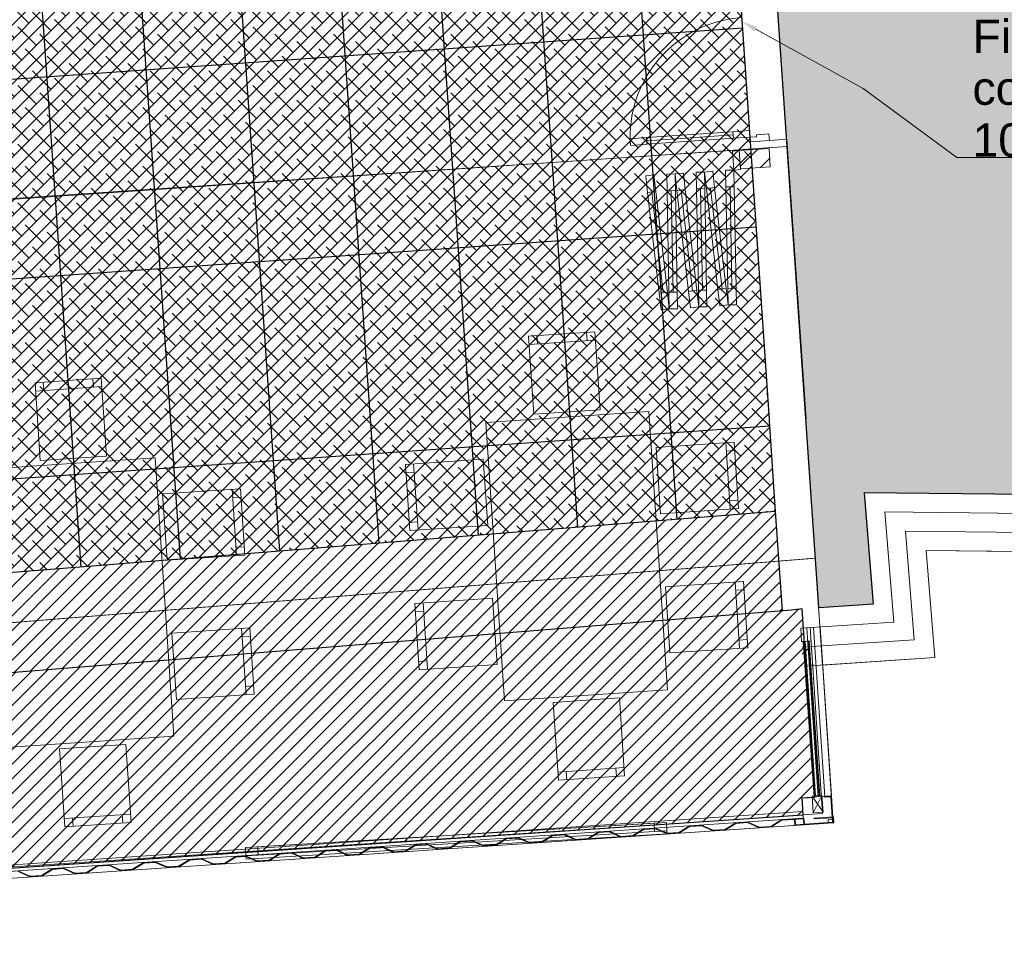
# Model space of a CAD drawing. Header units: millimetres. Extents: x -115474967 to 444143, y -74377 to 241828222.
# Tile 53 of 256: x -48197 to -42268, y 35974 to 41535. Entities that reach past the tile are written whole.
import ezdxf

# ---------------------------------------------------------------- set-up
doc = ezdxf.new("R2010")
doc.units = ezdxf.units.MM
doc.header["$MEASUREMENT"] = 0
doc.linetypes.add('Block C$0$DASHED2', pattern=[0.375, 0.25, -0.125])
doc.linetypes.add('PHANTOM', pattern=[2.5, 1.25, -0.25, 0.25, -0.25, 0.25, -0.25])
for name, color, linetype in [('0-HACH', 9, 'Continuous'), ('00-3 Elev 01', 7, 'Continuous'), ('00-3 Elev 02', 1, 'Continuous'), ('00-5 Grid 01', 9, 'PHANTOM')]:
    doc.layers.add(name, color=color, linetype=linetype)
doc.layers.add('1HATCH', color=8, linetype='Continuous', lineweight=0)
doc.styles.add('GENERATED_STYLE_2', font='arial.ttf')
pattern_1 = [(45, (-370653.09, -39732.55), (-63.63961, 63.63961), [])]

msp = doc.modelspace()

# ---------------------------------------------------------------- hatches: boundary and pattern name
at = {"layer": '0-HACH', "ltscale": 5, "transparency": 33554559}
h = msp.add_hatch(dxfattribs=at)
h.set_pattern_fill('ANSI31', color=9, scale=500)
h.set_pattern_definition([(45, (-30166.314, -38819.014), (-44.194174, 44.194174), [])])
h.paths.add_polyline_path([(-52976.02257, 37826.02064), (-43646.85073, 38574.1577), (-43606.27887, 37978.27446), (-53533.38514, 37179.3977), (-53843.21146, 41729.84946), (-53244.51082, 41769.33568)])
h = msp.add_hatch(dxfattribs=at)
h.set_pattern_fill('ANSI31', color=9, scale=500, angle=1e-13)
h.paths.add_polyline_path([(-55081.69075, 36068.9167), (-54983.9117, 36075.49369), (-54982.3061, 36048.73936), (-54977.25939, 35973.71066), (-43479.04778, 36747.12317), (-43485.89321, 36848.89321), (-43408.33466, 36854.11008), (-43484.26364, 37986.58185), (-43549.2435, 37980.05894), (-52935.26174, 37227.36319), (-53533.38506, 37179.39771), (-53614.37221, 38368.85955), (-53958.5753, 38345.42386), (-53961.27761, 38385.113), (-55133.97429, 38306.4525), (-55125.78662, 38184.72755), (-55223.56567, 38178.15057)])
at = {"layer": '00-3 Elev 01'}
h = msp.add_hatch(dxfattribs=at)
h.set_pattern_fill('_USER', color=256, scale=1200, angle=4, pattern_type=0)
h.set_pattern_definition([(4, (4361.6, -29726.7), (-83.708, 1197.077), [])])
h.paths.add_polyline_path([(-53244.59732, 41770.60726), (-43906.3341, 42385.21826), (-43684.48206, 39126.85413), (-43683.7922, 39116.72208), (-43646.85065, 38574.1577), (-52976.02249, 37826.02065), (-53125.55469, 40022.21569), (-53125.64714, 40022.20939), (-53132.9345, 40131.96774), (-53133.02694, 40131.96145)])
h = msp.add_hatch(dxfattribs=at)
h.set_pattern_fill('_USER', color=256, scale=600, angle=94, pattern_type=0)
h.set_pattern_definition([(94, (-43906.33, 42385.2), (-598.54, -41.854), [])])
h.paths.add_polyline_path([(-53244.59732, 41770.60726), (-43906.3341, 42385.21826), (-43684.48206, 39126.85413), (-43683.7922, 39116.72208), (-43646.85065, 38574.1577), (-52976.02249, 37826.02065), (-53125.55469, 40022.21569), (-53125.64714, 40022.20939), (-53132.9345, 40131.96774), (-53133.02694, 40131.96145)])
at = {"layer": '00-3 Elev 02', "true_color": 0xc7c8ca}
h = msp.add_hatch(dxfattribs=at)
h.set_pattern_fill('ANSI38', color=9, scale=500)
h.set_pattern_definition([(45, (4361.576, -29726.68), (-44.194174, 44.194174), []), (135, (4361.576, -29726.68), (-132.58252, 44.194174), [156.25, -93.75])])
h.paths.add_polyline_path([(-53244.5974, 41770.60726), (-43906.33418, 42385.21825), (-43684.48214, 39126.85413), (-43683.79228, 39116.72207), (-43646.85073, 38574.1577), (-52976.02257, 37826.02064), (-53125.55477, 40022.21568), (-53125.64721, 40022.20939), (-53132.93457, 40131.96773), (-53133.02702, 40131.96144)])
at = {"layer": '00-5 Grid 01', "linetype": 'ByBlock', "lineweight": 0, "true_color": 0xc7c8ca}
h = msp.add_hatch(dxfattribs=at)
h.set_pattern_fill('HATCH__BRICK', color=9, style=0, pattern_type=2)
h.set_pattern_definition(pattern_1)
h.paths.add_polyline_path([(-43864.09672, 40746.60131), (-43856.80925, 40636.84295), (-43677.06321, 40648.77721), (-43684.35053, 40758.53558)])
for points in [[(-43433.63468, 37874.71759), (-43433.65211, 37874.71642), (-43428.2157, 37793.89415)], [(-49077.62583, 36350.4963), (-49077.35738, 36346.50531), (-49038.44533, 36349.12268), (-48968.18257, 36317.76744), (-48896.34495, 36322.59951), (-48830.91427, 36363.08199), (-48761.07206, 36367.77983), (-48690.80931, 36336.4246), (-48618.97169, 36341.25667), (-48553.54101, 36381.73914), (-48483.69888, 36386.43699), (-48413.43613, 36355.08175), (-48341.59842, 36359.91383), (-48276.16783, 36400.3963), (-48206.32562, 36405.09414), (-48136.06287, 36373.73891), (-48064.22524, 36378.57098), (-47998.79457, 36419.05346), (-47934.93884, 36423.34863), (-47864.67609, 36391.9934), (-47792.83847, 36396.82546), (-47727.40779, 36437.30794), (-47657.56558, 36442.00579), (-47587.30291, 36410.65055), (-47515.46521, 36415.48262), (-47450.03453, 36455.9651), (-47380.1924, 36460.66294), (-47309.92965, 36429.30771), (-47238.09203, 36434.13977), (-47172.66135, 36474.62225), (-47102.81914, 36479.3201), (-47032.55639, 36447.96487), (-46960.71876, 36452.79693), (-46895.28808, 36493.27941), (-46837.41885, 36497.17191), (-46767.1561, 36465.81668), (-46695.31848, 36470.64874), (-46629.8878, 36511.13122), (-46560.04559, 36515.82907), (-46489.78292, 36484.47383), (-46417.94521, 36489.3059), (-46352.51453, 36529.78838), (-46292.64981, 36533.8151), (-46222.38714, 36502.45986), (-46150.54943, 36507.29194), (-46085.11884, 36547.77441), (-46015.27663, 36552.47225), (-45945.01388, 36521.11702), (-45873.17625, 36525.94909), (-45807.74558, 36566.43157), (-45749.87634, 36570.32407), (-45679.61359, 36538.96883), (-45607.77597, 36543.8009), (-45542.34529, 36584.28338), (-45472.50308, 36588.98122), (-45402.24033, 36557.62599), (-45330.40271, 36562.45806), (-45264.97203, 36602.94053), (-45195.1299, 36607.63838), (-45124.86715, 36576.28314), (-45053.02944, 36581.11522), (-44987.59885, 36621.59769), (-44917.75664, 36626.29553), (-44847.49389, 36594.9403), (-44775.65626, 36599.77237), (-44710.22558, 36640.25485), (-44646.36986, 36644.55002), (-44576.10711, 36613.19479), (-44504.26949, 36618.02685), (-44438.83881, 36658.50933), (-44368.9966, 36663.20718), (-44298.73393, 36631.85194), (-44226.89622, 36636.68401), (-44161.46554, 36677.16649), (-44091.62342, 36681.86433), (-44021.36067, 36650.5091), (-43949.52305, 36655.34116), (-43884.09237, 36695.82364), (-43814.25015, 36700.52149), (-43743.9874, 36669.16626), (-43672.14978, 36673.99832), (-43606.7191, 36714.4808), (-43537.87468, 36719.11153), (-43478.00995, 36723.13825), (-43475.79526, 36690.21269), (-43475.4453, 36688.99526), (-43474.77622, 36688.15513), (-43473.89985, 36687.62208), (-43472.60071, 36687.42073), (-43301.98622, 36698.8969), (-43301.14002, 36699.04634), (-43299.80559, 36699.72533), (-43298.93342, 36700.65867), (-43298.29672, 36702.30937), (-43298.26368, 36703.15634), (-43308.66605, 36857.80695), (-43308.78247, 36858.45648), (-43309.21893, 36859.35048), (-43309.68509, 36859.86451), (-43310.4564, 36860.35386), (-43311.4233, 36860.59624), (-43311.86059, 36860.59882), (-43352.76823, 36857.84722), (-43352.49978, 36853.85622), (-43312.58993, 36856.54071), (-43302.25467, 36702.88789), (-43471.87137, 36691.47884), (-43474.28741, 36727.3977), (-43607.9788, 36718.40512), (-43673.40948, 36677.92264), (-43743.2646, 36673.22392), (-43813.52735, 36704.57916), (-43885.35206, 36699.74796), (-43950.78274, 36659.26548), (-44020.63787, 36654.56677), (-44090.90062, 36685.922), (-44162.72533, 36681.0908), (-44228.15592, 36640.60833), (-44298.01113, 36635.90961), (-44368.2738, 36667.26485), (-44440.09851, 36662.43365), (-44505.52919, 36621.95117), (-44575.38431, 36617.25246), (-44645.64706, 36648.60769), (-44711.48528, 36644.17916), (-44776.91596, 36603.69669), (-44846.77109, 36598.99797), (-44917.03384, 36630.3532), (-44988.85855, 36625.52201), (-45054.28914, 36585.03953), (-45124.14435, 36580.34081), (-45194.40701, 36611.69605), (-45266.23172, 36606.86485), (-45331.6624, 36566.38238), (-45401.51753, 36561.68366), (-45471.78028, 36593.03889), (-45543.60499, 36588.20769), (-45609.03567, 36547.72522), (-45678.89079, 36543.0265), (-45749.15354, 36574.38173), (-45809.00527, 36570.35588), (-45874.43595, 36529.87341), (-45944.29108, 36525.17469), (-46014.55383, 36556.52992), (-46086.37854, 36551.69873), (-46151.80913, 36511.21625), (-46221.66434, 36506.51753), (-46291.92701, 36537.87277), (-46353.77432, 36533.71269), (-46419.20491, 36493.23022), (-46489.06012, 36488.5315), (-46559.32279, 36519.88673), (-46631.1475, 36515.05554), (-46696.57818, 36474.57306), (-46766.4333, 36469.87435), (-46836.69605, 36501.22958), (-46896.54778, 36497.20373), (-46961.97846, 36456.72125), (-47031.83359, 36452.02253), (-47102.09634, 36483.37777), (-47173.92105, 36478.54657), (-47239.35173, 36438.06409), (-47309.20685, 36433.36538), (-47379.4696, 36464.72061), (-47451.29431, 36459.88941), (-47516.7249, 36419.40694), (-47586.58011, 36414.70822), (-47656.84278, 36446.06346), (-47728.66749, 36441.23226), (-47794.09817, 36400.74978), (-47863.95329, 36396.05107), (-47934.21604, 36427.4063), (-48000.05426, 36422.97777), (-48065.48494, 36382.4953), (-48135.34007, 36377.79658), (-48205.60282, 36409.15181), (-48277.42753, 36404.32062), (-48342.85812, 36363.83814), (-48412.71333, 36359.13942), (-48482.976, 36390.49466), (-48554.80071, 36385.66346), (-48620.23139, 36345.18099), (-48690.08651, 36340.48227), (-48760.34926, 36371.8375), (-48832.17397, 36367.0063), (-48897.60465, 36326.52383), (-48967.45977, 36321.82511), (-49037.72253, 36353.18034)], [(-43294.28153, 36703.55615), (-43296.35317, 36734.35493), (-43412.09164, 36726.56993), (-43411.8232, 36722.57894), (-43300.07571, 36730.0955), (-43298.26368, 36703.15637), (-43525.74964, 36687.85482), (-43528.16567, 36723.77365), (-43564.08451, 36721.35762), (-43563.81606, 36717.36664), (-43531.88821, 36719.51422), (-43529.47217, 36683.59539), (-43297.99523, 36699.16539), (-43297.45477, 36699.23902), (-43296.64088, 36699.50034), (-43295.25181, 36700.52414), (-43294.72311, 36701.29508), (-43294.50768, 36701.7807), (-43294.31405, 36702.52359)]]:
    msp.add_hatch(color=9, dxfattribs=at).paths.add_polyline_path(points)
h = msp.add_hatch(dxfattribs=at)
h.set_pattern_fill('HATCH__BRICK', color=9, style=0, pattern_type=2)
h.set_pattern_definition(pattern_1)
h.paths.add_polyline_path([(-43478.16475, 37641.21559), (-43418.27765, 37645.23085), (-43425.97079, 37759.97324), (-43485.8579, 37755.95798)])
h = msp.add_hatch(dxfattribs=at)
h.set_pattern_fill('HATCH__BRICK', color=9, style=0, pattern_type=2)
h.set_pattern_definition(pattern_1)
h.paths.add_polyline_path([(-43478.13549, 37641.21755), (-43418.24839, 37645.23281), (-43425.94154, 37759.9752), (-43485.82864, 37755.95994)])
at = {"layer": '1HATCH', "true_color": 0x636466, "transparency": 33554687}
h = msp.add_hatch(dxfattribs=at)
h.set_pattern_fill('AR-SAND', color=251, scale=50)
h.set_pattern_definition([(37.5, (4361.576, -29726.68), (-3.14967, 96.34119), [0, -76, 0, -85, 0, -81.25]), (7.5, (4361.58, -29726.68), (88.48884, 141.1073), [0, -41, 0, -68.5, 0, -26.25]), (327.5, (4300.076, -29726.68), (155.70709, 0.28295), [0, -25, 0, -90, 0, -117.5]), (317.5, (4300.08, -29726.68), (150.30633, 43.88378), [0, -12.5, 0, -59, 0, -67.5])])
h.paths.add_polyline_path([(-43384.46631, 37993.27297), (-43683.28816, 42348.71751), (-43686.65108, 42399.70705), (-41063.48213, 42571.27945), (-41206.77432, 44762.07261), (-41153.01912, 44765.83437), (-41159.37495, 44856.65869), (-35659.74057, 44240.423), (-35572.23223, 45021.39671), (-35132.49435, 48945.86517), (-26035.3657, 47919.8392), (-26393.94079, 44719.71316), (-25193.50811, 44585.20431), (-25193.50811, 38504.20795), (-43110.98112, 38686.21728), (-43057.17141, 38015.21715)])

# ---------------------------------------------------------------- linework, layer by layer
at = {"layer": '0-HACH', "color": 9, "linetype": 'Block C$0$DASHED2', "ltscale": 5, "transparency": 33554559, "const_width": 5}
msp.add_lwpolyline([(-53542.25463, 41749.69852), (-53254.70385, 37502.70917), (-43408.44731, 38292.31295)], dxfattribs=at)
at = {"layer": '00-3 Elev 01'}
msp.add_line((-43646.85073, 38574.1577), (-43606.08998, 37975.50024), dxfattribs=at)
for points in [[(-43384.46623, 37993.27298), (-43683.28808, 42348.71752), (-43686.651, 42399.70706), (-41063.48205, 42571.27945), (-41206.77424, 44762.07262), (-41153.01904, 44765.83438), (-41159.37488, 44856.65869), (-35659.74049, 44240.423), (-35572.23215, 45021.39672), (-35132.49428, 48945.86517), (-26035.36563, 47919.8392), (-26393.94071, 44719.71316), (-25193.50803, 44585.20432), (-25193.50803, 38504.20796), (-43110.98105, 38686.21729), (-43057.17133, 38015.21716)], [(-53244.5974, 41770.60726), (-43906.33418, 42385.21825), (-43684.48214, 39126.85413), (-43683.79228, 39116.72207), (-43646.85073, 38574.1577), (-52976.02257, 37826.02064), (-53125.55477, 40022.21568), (-53125.64721, 40022.20939), (-53132.93457, 40131.96773), (-53133.02702, 40131.96144)], [(-55081.69075, 36068.9167), (-54983.9117, 36075.49369), (-54982.3061, 36048.73936), (-54977.25939, 35973.71066), (-43479.04778, 36747.12317), (-43485.89321, 36848.89321), (-43408.33466, 36854.11008), (-43484.26364, 37986.58185), (-43549.2435, 37980.05894), (-43549.2435, 37980.05894), (-52935.26174, 37227.36319), (-53533.38506, 37179.39771), (-53614.37221, 38368.85955), (-53958.5753, 38345.42386), (-53961.27761, 38385.113), (-55133.97429, 38306.4525), (-55125.78662, 38184.72755), (-55223.56567, 38178.15057)]]:
    msp.add_lwpolyline(points, close=True, dxfattribs=at)
at = {"layer": '00-5 Grid 01', "color": 9, "linetype": 'ByBlock', "lineweight": 0, "true_color": 0xc7c8ca}
for p, q in [((-43802.05024, 40867.3819), (-43901.81245, 40860.48985)), ((-43901.81245, 40860.48985), (-43899.05563, 40820.58496)), ((-43799.29341, 40827.47701), (-43802.05024, 40867.3819)), ((-44422.57122, 40824.51333), (-44522.33343, 40817.62128)), ((-44522.33343, 40817.62128), (-44519.57661, 40777.71639)), ((-44419.81439, 40784.60844), (-44422.57122, 40824.51333)), ((-44421.1928, 40804.56089), (-43900.43404, 40840.5374)), ((-43899.05563, 40820.58496), (-43799.29341, 40827.47701)), ((-43759.38853, 40830.23383), (-43799.29341, 40827.47701)), ((-43799.29341, 40827.47701), (-43797.36364, 40799.54359)), ((-43797.36364, 40799.54359), (-43682.63709, 40807.46945)), ((-43797.36364, 40799.54359), (-43682.63709, 40807.46945)), ((-43797.36364, 40799.54359), (-43682.63709, 40807.46945)), ((-43797.36364, 40799.54359), (-43682.63709, 40807.46945)), ((-43685.39391, 40847.37434), (-43760.21558, 40842.2053)), ((-43760.21558, 40842.2053), (-43759.38853, 40830.23383)), ((-43682.63709, 40807.46945), (-43685.39391, 40847.37434)), ((-43682.63709, 40807.46945), (-43577.88677, 40814.70611)), ((-43682.63709, 40807.46945), (-43577.88677, 40814.70611)), ((-53732.3847, 40091.40061), (-43794.35141, 40755.9417)), ((-44519.57661, 40777.71639), (-44419.81439, 40784.60844)), ((-43904.0088, 40743.95141), (-43864.09668, 40746.60136)), ((-43896.3902, 40629.20405), (-43904.0088, 40743.95141)), ((-43864.09668, 40746.60136), (-43856.47807, 40631.854)), ((-43864.09668, 40746.60136), (-43856.80932, 40636.84302)), ((-43864.09668, 40746.60136), (-43856.80932, 40636.84302)), ((-43864.09668, 40746.60136), (-43856.80932, 40636.84302)), ((-43794.35141, 40755.9417), (-43681.09128, 39116.50634)), ((-44200.53191, 40611.40151), (-44250.20721, 40605.71251)), ((-44189.15391, 40512.05091), (-44200.53191, 40611.40151)), ((-44073.2987, 40617.45828), (-44123.29008, 40616.52995)), ((-44123.29008, 40616.52995), (-44121.43342, 40516.54719)), ((-44023.6234, 40623.14728), (-44073.2987, 40617.45828)), ((-44073.2987, 40617.45828), (-44061.92071, 40518.10769)), ((-44071.44204, 40517.47552), (-44073.2987, 40617.45828)), ((-44012.24541, 40523.79668), (-44023.6234, 40623.14728)), ((-43896.3902, 40629.20405), (-43946.38158, 40628.27572)), ((-43946.38158, 40628.27572), (-43944.52492, 40528.29296)), ((-43856.47807, 40631.854), (-43896.3902, 40629.20405)), ((-43894.53354, 40529.22129), (-43896.3902, 40629.20405)), ((-44377.44041, 40599.65574), (-44427.11571, 40593.96674)), ((-44427.11571, 40593.96674), (-44415.73771, 40494.61615)), ((-44366.06242, 40500.30515), (-44377.44041, 40599.65574)), ((-44250.20721, 40605.71251), (-44300.19859, 40604.78418)), ((-44300.19859, 40604.78418), (-44298.34193, 40504.80142)), ((-44250.20721, 40605.71251), (-44238.82921, 40506.36192)), ((-44248.35054, 40505.72975), (-44250.20721, 40605.71251)), ((-44415.73771, 40494.61615), (-44366.06242, 40500.30515)), ((-44390.90007, 40497.46065), (-44321.35206, 39890.18012)), ((-44298.34193, 40504.80142), (-44248.35054, 40505.72975)), ((-44261.99739, 39894.12095), (-44273.34624, 40505.26559)), ((-44238.82921, 40506.36192), (-44189.15391, 40512.05091)), ((-44213.99156, 40509.20642), (-44144.44356, 39901.92589)), ((-44121.43342, 40516.54719), (-44071.44204, 40517.47552)), ((-44085.08888, 39905.86672), (-44096.43773, 40517.01136)), ((-44061.92071, 40518.10769), (-44012.24541, 40523.79668)), ((-44037.08306, 40520.95219), (-43967.53505, 39913.67166)), ((-43944.52492, 40528.29296), (-43894.53354, 40529.22129)), ((-43908.18038, 39917.61249), (-43919.52923, 40528.75712)), ((-44119.60591, 39904.77039), (-44169.28121, 39899.08139)), ((-44108.22791, 39805.41979), (-44119.60591, 39904.77039)), ((-44060.09319, 39906.33088), (-44110.08457, 39905.40255)), ((-44110.08457, 39905.40255), (-44108.22791, 39805.41979)), ((-44058.23653, 39806.34812), (-44060.09319, 39906.33088)), ((-43942.6974, 39916.51616), (-43992.3727, 39910.82716)), ((-43992.3727, 39910.82716), (-43980.99471, 39811.47656)), ((-43931.31941, 39817.16556), (-43942.6974, 39916.51616)), ((-43883.18469, 39918.07665), (-43933.17607, 39917.14832)), ((-43933.17607, 39917.14832), (-43931.31941, 39817.16556)), ((-43881.32803, 39818.09389), (-43883.18469, 39918.07665)), ((-44296.51441, 39893.02462), (-44346.18971, 39887.33562)), ((-44346.18971, 39887.33562), (-44334.81171, 39787.98502)), ((-44285.13642, 39793.67402), (-44296.51441, 39893.02462)), ((-44237.0017, 39894.58512), (-44286.99308, 39893.65678)), ((-44286.99308, 39893.65678), (-44285.13642, 39793.67402)), ((-44235.14503, 39794.60235), (-44237.0017, 39894.58512)), ((-44169.28121, 39899.08139), (-44157.90321, 39799.73079)), ((-44334.81171, 39787.98502), (-44285.13642, 39793.67402)), ((-44285.13642, 39793.67402), (-44235.14503, 39794.60235)), ((-44157.90321, 39799.73079), (-44108.22791, 39805.41979)), ((-44108.22791, 39805.41979), (-44058.23653, 39806.34812)), ((-43980.99471, 39811.47656), (-43931.31941, 39817.16556)), ((-43931.31941, 39817.16556), (-43881.32803, 39818.09389)), ((-45129.28851, 39578.86177), (-44730.18876, 39605.68322)), ((-45079.40104, 39582.21445), (-45082.75372, 39632.10192)), ((-44780.07623, 39602.33054), (-44783.42891, 39652.21801)), ((-47751.78417, 39322.56444), (-47755.13685, 39372.45191)), ((-48100.99645, 39299.09567), (-47701.8967, 39325.91712)), ((-48051.10899, 39302.44835), (-48054.46167, 39352.33582)), ((-43945.30563, 38986.98013), (-43918.48419, 38587.88038)), ((-43941.95295, 38937.09266), (-43892.06549, 38940.44534)), ((-45824.32784, 38860.70068), (-45797.50639, 38461.60093)), ((-45820.97516, 38810.81321), (-45870.86263, 38807.46053)), ((-46917.01358, 38707.21403), (-46890.19213, 38308.11428)), ((-46913.6609, 38657.32656), (-46863.77343, 38660.67924)), ((-43921.83687, 38637.76785), (-43871.9494, 38641.12053)), ((-42933.7985, 37908.23017), (-42986.96414, 38571.19873)), ((-42986.96414, 38571.19873), (-42010.4427, 38561.23357)), ((-45800.85907, 38511.4884), (-45850.74654, 38508.13571)), ((-42809.8528, 37801.28218), (-42862.2702, 38454.92027)), ((-42862.2702, 38454.92027), (-42011.61619, 38446.23956)), ((-46893.54482, 38358.00175), (-46843.65735, 38361.35443)), ((-43888.98866, 38148.99062), (-43862.16721, 37749.89087)), ((-43885.63597, 38099.10315), (-43835.74851, 38102.45584)), ((-45768.01086, 38022.71117), (-45741.18941, 37623.61142)), ((-45764.65818, 37972.8237), (-45814.54565, 37969.47102)), ((-43493.55105, 37870.70036), (-42933.7985, 37908.23017)), ((-46860.6966, 37869.22452), (-46833.87515, 37470.12477)), ((-43493.55105, 37870.70036), (-43433.66394, 37874.71562)), ((-43493.51771, 37870.7026), (-43488.08043, 37789.86743)), ((-43493.51771, 37870.7026), (-43488.0804, 37789.86743)), ((-43388.68702, 36855.43118), (-43457.14201, 37873.14149)), ((-43457.14201, 37873.14149), (-43388.68702, 36855.43118)), ((-43437.18681, 37874.47943), (-43361.88669, 36755.00345)), ((-43433.65211, 37874.71642), (-43433.63468, 37874.71758)), ((-43348.99565, 36858.10097), (-43417.45006, 37875.80272)), ((-43417.45006, 37875.80272), (-43348.99565, 36858.10097)), ((-43308.86739, 36860.80015), (-43377.32121, 37878.49324)), ((-43377.32121, 37878.49324), (-43299.40741, 36720.16)), ((-43377.32121, 37878.49324), (-43308.86739, 36860.80015)), ((-46857.34392, 37819.33705), (-46807.45645, 37822.68974)), ((-43865.51989, 37799.77834), (-43815.63242, 37803.13102)), ((-43488.08043, 37789.86743), (-43428.2157, 37793.89415)), ((-43488.0804, 37789.86743), (-43478.14337, 37789.8259)), ((-43478.14337, 37789.8259), (-43412.91907, 36853.78232)), ((-43471.87861, 37790.95722), (-43467.88763, 37791.22567)), ((-43409.33016, 36861.05847), (-43471.87861, 37790.95722)), ((-43467.88763, 37791.22567), (-43467.86805, 37791.22699)), ((-43405.33918, 36861.32692), (-43467.88763, 37791.22567)), ((-43467.86805, 37791.22699), (-43467.71619, 37791.2372)), ((-43467.71619, 37791.2372), (-43467.44827, 37791.25522)), ((-43467.44827, 37791.25522), (-43467.07244, 37791.2805)), ((-43467.07244, 37791.2805), (-43466.60011, 37791.31227)), ((-43466.60011, 37791.31227), (-43466.04564, 37791.34957)), ((-43466.04564, 37791.34957), (-43465.73576, 37791.37041)), ((-43465.73576, 37791.37041), (-43444.09813, 37792.82584)), ((-43383.38878, 36862.80338), (-43445.93723, 37792.70213)), ((-43444.09813, 37792.82584), (-43443.78825, 37792.84668)), ((-43443.78825, 37792.84668), (-43443.23378, 37792.88398)), ((-43443.23378, 37792.88398), (-43442.76145, 37792.91575)), ((-43442.76145, 37792.91575), (-43442.38562, 37792.94103)), ((-43442.38562, 37792.94103), (-43442.1177, 37792.95905)), ((-43442.1177, 37792.95905), (-43441.96583, 37792.96927)), ((-43441.96583, 37792.96927), (-43441.94625, 37792.97058)), ((-43379.3978, 36863.07183), (-43441.94625, 37792.97058)), ((-43425.94154, 37759.9752), (-42809.8528, 37801.28218)), ((-43485.8579, 37755.95798), (-43425.97079, 37759.97324)), ((-43485.82864, 37755.95994), (-43425.94154, 37759.9752)), ((-45744.54209, 37673.49889), (-45794.42956, 37670.14621)), ((-43361.86878, 37648.76417), (-42685.90711, 37694.33418)), ((-46837.22784, 37520.01224), (-46787.34037, 37523.36492)), ((-44557.20654, 37031.72978), (-44956.30629, 37004.90833)), ((-44906.41882, 37008.26101), (-44903.06614, 36958.37354)), ((-44607.09401, 37028.3771), (-44603.74133, 36978.48963)), ((-43412.91907, 36853.78232), (-43486.47422, 36848.97678)), ((-43486.47422, 36848.97678), (-43479.67758, 36744.95319)), ((-43308.86739, 36860.80015), (-43486.46608, 36848.8542)), ((-43308.86739, 36860.80015), (-43486.46608, 36848.8542)), ((-43486.46608, 36848.8542), (-43475.59392, 36687.21944)), ((-43486.46608, 36848.8542), (-43475.59392, 36687.21944)), ((-43365.66725, 36863.9954), (-43425.53198, 36859.96867)), ((-43425.53198, 36859.96867), (-43418.82077, 36760.19413)), ((-43358.95605, 36764.22085), (-43425.53198, 36859.96867)), ((-43418.82077, 36760.19413), (-43365.66725, 36863.9954)), ((-43409.33016, 36861.05847), (-43405.33918, 36861.32692)), ((-43405.33918, 36861.32692), (-43405.3196, 36861.32823)), ((-43405.3196, 36861.32823), (-43405.16774, 36861.33845)), ((-43405.16774, 36861.33845), (-43404.89982, 36861.35647)), ((-43404.89982, 36861.35647), (-43404.52399, 36861.38175)), ((-43404.52399, 36861.38175), (-43404.05166, 36861.41352)), ((-43404.05166, 36861.41352), (-43403.49719, 36861.45082)), ((-43403.49719, 36861.45082), (-43403.18731, 36861.47166)), ((-43403.18731, 36861.47166), (-43381.54968, 36862.92709)), ((-43308.86739, 36860.80015), (-43388.68702, 36855.43118)), ((-43388.68702, 36855.43118), (-43308.86739, 36860.80015)), ((-43381.54968, 36862.92709), (-43381.23979, 36862.94793)), ((-43381.23979, 36862.94793), (-43380.68532, 36862.98523)), ((-43380.68532, 36862.98523), (-43380.213, 36863.017)), ((-43380.213, 36863.017), (-43379.83716, 36863.04228)), ((-43379.83716, 36863.04228), (-43379.56925, 36863.0603)), ((-43379.56925, 36863.0603), (-43379.41738, 36863.07051)), ((-43379.41738, 36863.07051), (-43379.3978, 36863.07183)), ((-43358.95605, 36764.22085), (-43365.66725, 36863.9954)), ((-43297.99523, 36699.16539), (-43308.86739, 36860.80015)), ((-43297.99523, 36699.16539), (-43308.86739, 36860.80015)), ((-43480.96289, 36767.03908), (-49217.12344, 36381.20357)), ((-43480.96289, 36767.03908), (-43475.59392, 36687.21944)), ((-43418.82077, 36760.19413), (-43358.95605, 36764.22085)), ((-43479.67758, 36744.95319), (-54978.98111, 35993.63547)), ((-43478.2931, 36727.34771), (-49240.15103, 36339.7837)), ((-43361.88665, 36755.00339), (-49110.89593, 36368.30363)), ((-47528.91449, 36751.96368), (-47928.01424, 36725.14223)), ((-47878.12677, 36728.49491), (-47874.77409, 36678.60744)), ((-47578.80196, 36748.611), (-47575.44928, 36698.72353)), ((-44302.18445, 36701.7708), (-46837.62284, 36549.61243)), ((-44377.04976, 36697.27794), (-44302.18445, 36701.7708)), ((-44302.18445, 36701.7708), (-44299.18921, 36651.8606)), ((-44302.18445, 36701.7708), (-44299.18921, 36651.8606)), ((-44302.18445, 36701.7708), (-44299.18921, 36651.8606)), ((-43475.59392, 36687.21944), (-43297.99523, 36699.16539)), ((-43475.59392, 36687.21944), (-43297.99523, 36699.16539)), ((-43329.33977, 36718.1466), (-43327.92759, 36697.15203)), ((-43329.33975, 36718.14664), (-43299.40741, 36720.16)), ((-43475.59392, 36687.21944), (-49211.75447, 36301.38393)), ((-43327.92759, 36697.15203), (-49106.8692, 36308.4389)), ((-46762.75754, 36554.1053), (-44377.04976, 36697.27794)), ((-44374.05452, 36647.36773), (-46759.76229, 36504.19509)), ((-44374.05452, 36647.36773), (-44377.04976, 36697.27794)), ((-44299.18921, 36651.8606), (-44374.05452, 36647.36773)), ((-44299.18921, 36651.8606), (-44297.99111, 36631.89652)), ((-44299.18921, 36651.8606), (-44297.99111, 36631.89652)), ((-44297.99111, 36631.89652), (-46833.4295, 36479.73815)), ((-46837.62284, 36549.61243), (-46762.75754, 36554.1053)), ((-46837.62284, 36549.61243), (-46834.6276, 36499.70223)), ((-46837.62284, 36549.61243), (-46834.6276, 36499.70223)), ((-46837.62284, 36549.61243), (-46834.6276, 36499.70223)), ((-46762.75754, 36554.1053), (-46759.76229, 36504.19509)), ((-46759.76229, 36504.19509), (-46834.6276, 36499.70223)), ((-46834.6276, 36499.70223), (-46833.4295, 36479.73815)), ((-46834.6276, 36499.70223), (-46833.4295, 36479.73815))]:
    msp.add_line(p, q, dxfattribs=at)
for points in [[(-54456.94435, 45656.57439), (-56062.35025, 45547.27332), (-55796.90893, 41600.99565), (-54188.03735, 41707.10587), (-54075.54272, 40054.79325), (-43574.79122, 40770.91509), (-43361.83338, 37648.23791), (-42685.9071, 37694.33419), (-42737.57626, 38338.64182), (-19956.7994, 38106.13898), (-19919.55838, 38105.75896), (-12613.33474, 38030.80364), (-11021.93603, 46591.32569), (-40907.4193, 49940.00308), (-40995.92824, 49150.10199), (-54283.01855, 48283.99895), (-54271.06715, 48108.0128), (-54622.22745, 48084.10459)], [(-44421.1928, 40804.56089), (-43900.43404, 40840.5374), (-43901.81245, 40860.48985), (-44422.57122, 40824.51333)], [(-44419.81439, 40784.60844), (-43899.05563, 40820.58496), (-43900.43404, 40840.5374), (-44421.1928, 40804.56089)], [(-44415.73771, 40494.61615), (-44346.18971, 39887.33562), (-44321.35206, 39890.18012), (-44390.90007, 40497.46065)], [(-44390.90007, 40497.46065), (-44321.35206, 39890.18012), (-44296.51441, 39893.02462), (-44366.06242, 40500.30515)], [(-44261.99739, 39894.12095), (-44273.34624, 40505.26559), (-44298.34193, 40504.80142), (-44286.99308, 39893.65678)], [(-44237.0017, 39894.58512), (-44248.35054, 40505.72975), (-44273.34624, 40505.26559), (-44261.99739, 39894.12095)], [(-44238.82921, 40506.36192), (-44169.28121, 39899.08139), (-44144.44356, 39901.92589), (-44213.99156, 40509.20642)], [(-44213.99156, 40509.20642), (-44144.44356, 39901.92589), (-44119.60591, 39904.77039), (-44189.15391, 40512.05091)], [(-44085.08888, 39905.86672), (-44096.43773, 40517.01136), (-44121.43342, 40516.54719), (-44110.08457, 39905.40255)], [(-44060.09319, 39906.33088), (-44071.44204, 40517.47552), (-44096.43773, 40517.01136), (-44085.08888, 39905.86672)], [(-44061.92071, 40518.10769), (-43992.3727, 39910.82716), (-43967.53505, 39913.67166), (-44037.08306, 40520.95219)], [(-44037.08306, 40520.95219), (-43967.53505, 39913.67166), (-43942.6974, 39916.51616), (-44012.24541, 40523.79668)], [(-43908.18038, 39917.61249), (-43919.52923, 40528.75712), (-43944.52492, 40528.29296), (-43933.17607, 39917.14832)], [(-43883.18469, 39918.07665), (-43894.53354, 40529.22129), (-43919.52923, 40528.75712), (-43908.18038, 39917.61249)], [(-45101.12599, 39159.80704), (-44702.02624, 39186.62848), (-44733.54144, 39655.57069), (-45132.64119, 39628.74924)], [(-48072.83393, 38880.04094), (-47673.73418, 38906.86238), (-47705.24939, 39375.80459), (-48104.34914, 39348.98314)], [(-45390.08839, 39110.31968), (-45277.45443, 37434.34068), (-44296.40666, 37500.27187), (-44409.04062, 39176.25087)], [(-44364.36037, 38958.81761), (-44337.53892, 38559.71786), (-43868.59672, 38591.23306), (-43895.41817, 38990.33281)], [(-48361.79633, 38830.55358), (-48249.16238, 37154.57458), (-47268.11461, 37220.50577), (-47380.74857, 38896.48478)], [(-45405.2731, 38888.8632), (-45378.45165, 38489.76345), (-45847.39386, 38458.24825), (-45874.21531, 38857.348)], [(-47336.06832, 38679.05151), (-47309.24687, 38279.95176), (-46840.30467, 38311.46696), (-46867.12611, 38710.56671)], [(-44308.04339, 38120.8281), (-44281.22194, 37721.72835), (-43812.27974, 37753.24355), (-43839.10119, 38152.3433)], [(-45348.95612, 38050.87369), (-45322.13468, 37651.77394), (-45791.07688, 37620.25874), (-45817.89833, 38019.35849)], [(-47279.75134, 37841.062), (-47252.92989, 37441.96225), (-46783.98769, 37473.47746), (-46810.80913, 37872.5772)], [(-44585.36906, 37450.78451), (-44984.46881, 37423.96307), (-44952.95361, 36955.02086), (-44553.85386, 36981.84231)], [(-47557.07701, 37171.01841), (-47956.17676, 37144.19697), (-47924.66156, 36675.25476), (-47525.56181, 36702.07621)], [(-43294.28153, 36703.55615), (-43296.35317, 36734.35493), (-43412.09164, 36726.56993), (-43411.8232, 36722.57894), (-43300.07571, 36730.0955), (-43298.26368, 36703.15637), (-43525.74964, 36687.85482), (-43528.16567, 36723.77365), (-43564.08451, 36721.35762), (-43563.81606, 36717.36664), (-43531.88821, 36719.51422), (-43529.47217, 36683.59539), (-43297.99523, 36699.16539), (-43297.45477, 36699.23902), (-43296.64088, 36699.50034), (-43295.25181, 36700.52414), (-43294.72311, 36701.29508), (-43294.50768, 36701.7807), (-43294.31405, 36702.52359)]]:
    msp.add_lwpolyline(points, close=True, dxfattribs=at)
for points in [[(-43764.20961, 41477.48148), (-43118.49111, 41120.89384), (-42554.63812, 40704.82412), (-40085.60542, 40704.82412)], [(-43797.36364, 40799.54359), (-43794.02753, 40751.25358)], [(-43461.61446, 39131.66878), (-43577.88676, 40814.70609)], [(-43684.35057, 40758.53553), (-43864.09661, 40746.60137)], [(-43677.06321, 40648.77719), (-43684.35057, 40758.53553)], [(-43856.80938, 40636.84301), (-43677.06321, 40648.77719)], [(-43786.44625, 40641.51475), (-43681.09134, 39116.50626)], [(-43111.65808, 38687.47719), (-43057.7442, 38015.17815)], [(-42009.26922, 38676.22759), (-43111.65808, 38687.47719)], [(-42685.9071, 37694.33419), (-42737.57626, 38338.64182)], [(-42737.57626, 38338.64182), (-42012.78967, 38331.24555)], [(-43057.7442, 38015.17815), (-43385.35968, 37993.21248)], [(-43467.83634, 37641.90808), (-42685.9071, 37694.33419)], [(-48205.60282, 36409.15181), (-48135.34007, 36377.79658), (-48065.48494, 36382.4953), (-48000.05426, 36422.97777), (-47934.21604, 36427.4063), (-47863.95329, 36396.05107), (-47794.09817, 36400.74978), (-47728.66749, 36441.23226), (-47656.84278, 36446.06346), (-47586.58011, 36414.70822), (-47516.7249, 36419.40694), (-47451.29431, 36459.88941), (-47379.4696, 36464.72061), (-47309.20685, 36433.36538), (-47239.35173, 36438.06409), (-47173.92105, 36478.54657), (-47102.09634, 36483.37777), (-47031.83359, 36452.02253), (-46961.97846, 36456.72125), (-46896.54778, 36497.20373), (-46836.69605, 36501.22958), (-46766.4333, 36469.87435), (-46696.57818, 36474.57306), (-46631.1475, 36515.05554), (-46559.32279, 36519.88673), (-46489.06012, 36488.5315), (-46419.20491, 36493.23022), (-46353.77432, 36533.71269), (-46291.92701, 36537.87277), (-46221.66434, 36506.51753), (-46151.80913, 36511.21625), (-46086.37854, 36551.69873), (-46014.55383, 36556.52992), (-45944.29108, 36525.17469), (-45874.43595, 36529.87341), (-45809.00527, 36570.35588), (-45749.15354, 36574.38173), (-45678.89079, 36543.0265), (-45609.03567, 36547.72522), (-45543.60499, 36588.20769), (-45471.78028, 36593.03889), (-45401.51753, 36561.68366), (-45331.6624, 36566.38238), (-45266.23172, 36606.86485), (-45194.40701, 36611.69605), (-45124.14435, 36580.34081), (-45054.28914, 36585.03953), (-44988.85855, 36625.52201), (-44917.03384, 36630.3532), (-44846.77109, 36598.99797), (-44776.91596, 36603.69669), (-44711.48528, 36644.17916), (-44645.64706, 36648.60769), (-44575.38431, 36617.25246), (-44505.52919, 36621.95117), (-44440.09851, 36662.43365), (-44368.2738, 36667.26485), (-44298.01113, 36635.90961), (-44228.15592, 36640.60833), (-44162.72533, 36681.0908), (-44090.90062, 36685.922), (-44020.63787, 36654.56677), (-43950.78274, 36659.26548), (-43885.35206, 36699.74796), (-43813.52735, 36704.57916), (-43743.2646, 36673.22392), (-43673.40948, 36677.92264), (-43607.9788, 36718.40512), (-43474.28741, 36727.3977), (-43471.87137, 36691.47884), (-43302.25467, 36702.88789), (-43312.58993, 36856.54071), (-43352.49978, 36853.85622), (-43352.76823, 36857.84722), (-43311.86059, 36860.59882), (-43311.4233, 36860.59624), (-43310.4564, 36860.35386), (-43309.68509, 36859.86451), (-43309.21893, 36859.35048), (-43308.78247, 36858.45648), (-43308.66605, 36857.80695), (-43298.26368, 36703.15634), (-43298.29672, 36702.30937), (-43298.93342, 36700.65867), (-43299.80559, 36699.72533), (-43301.14002, 36699.04634), (-43301.98622, 36698.8969), (-43472.60071, 36687.42073), (-43473.89985, 36687.62208), (-43474.77622, 36688.15513), (-43475.4453, 36688.99526), (-43475.79526, 36690.21269), (-43478.00995, 36723.13825), (-43537.87468, 36719.11153), (-43606.7191, 36714.4808), (-43672.14978, 36673.99832), (-43743.9874, 36669.16626), (-43814.25015, 36700.52149), (-43884.09237, 36695.82364), (-43949.52305, 36655.34116), (-44021.36067, 36650.5091), (-44091.62342, 36681.86433), (-44161.46554, 36677.16649), (-44226.89622, 36636.68401), (-44298.73393, 36631.85194), (-44368.9966, 36663.20718), (-44438.83881, 36658.50933), (-44504.26949, 36618.02685), (-44576.10711, 36613.19479), (-44646.36986, 36644.55002), (-44710.22558, 36640.25485), (-44775.65626, 36599.77237), (-44847.49389, 36594.9403), (-44917.75664, 36626.29553), (-44987.59885, 36621.59769), (-45053.02944, 36581.11522), (-45124.86715, 36576.28314), (-45195.1299, 36607.63838), (-45264.97203, 36602.94053), (-45330.40271, 36562.45806), (-45402.24033, 36557.62599), (-45472.50308, 36588.98122), (-45542.34529, 36584.28338), (-45607.77597, 36543.8009), (-45679.61359, 36538.96883), (-45749.87634, 36570.32407), (-45807.74558, 36566.43157), (-45873.17625, 36525.94909), (-45945.01388, 36521.11702), (-46015.27663, 36552.47225), (-46085.11884, 36547.77441), (-46150.54943, 36507.29194), (-46222.38714, 36502.45986), (-46292.64981, 36533.8151), (-46352.51453, 36529.78838), (-46417.94521, 36489.3059), (-46489.78292, 36484.47383), (-46560.04559, 36515.82907), (-46629.8878, 36511.13122), (-46695.31848, 36470.64874), (-46767.1561, 36465.81668), (-46837.41885, 36497.17191), (-46895.28808, 36493.27941), (-46960.71876, 36452.79693), (-47032.55639, 36447.96487), (-47102.81914, 36479.3201), (-47172.66135, 36474.62225), (-47238.09203, 36434.13977), (-47309.92965, 36429.30771), (-47380.1924, 36460.66294), (-47450.03453, 36455.9651), (-47515.46521, 36415.48262), (-47587.30291, 36410.65055), (-47657.56558, 36442.00579), (-47727.40779, 36437.30794), (-47792.83847, 36396.82546), (-47864.67609, 36391.9934), (-47934.93884, 36423.34863), (-47998.79457, 36419.05346), (-48064.22524, 36378.57098), (-48136.06287, 36373.73891), (-48206.32562, 36405.09414)]]:
    msp.add_lwpolyline(points, dxfattribs=at)
msp.add_arc((-43799.29341, 40827.47701), 722, 93.951988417, 183.951988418, dxfattribs=at)
msp.add_solid([(-43771.86375, 41463.62116), (-43847.37155, 41523.40633), (-43756.55547, 41491.34181)], dxfattribs=at)

# ---------------------------------------------------------------- texts
at = {"layer": '00-5 Grid 01', "color": 9, "linetype": 'ByBlock', "lineweight": 0, "true_color": 0xc7c8ca, "insert": (-42459.54812, 41120.89384), "char_height": 200, "width": 2520.0099187, "attachment_point": 4, "line_spacing_factor": 0.936803, "style": 'GENERATED_STYLE_2'}
msp.add_mtext('\\A1;{\\pql;\\fArial|b0|i0|c0|p34;Fire escape door to comply with SANS 10400Part -T}', dxfattribs=at)

doc.saveas('drawing.dxf')
